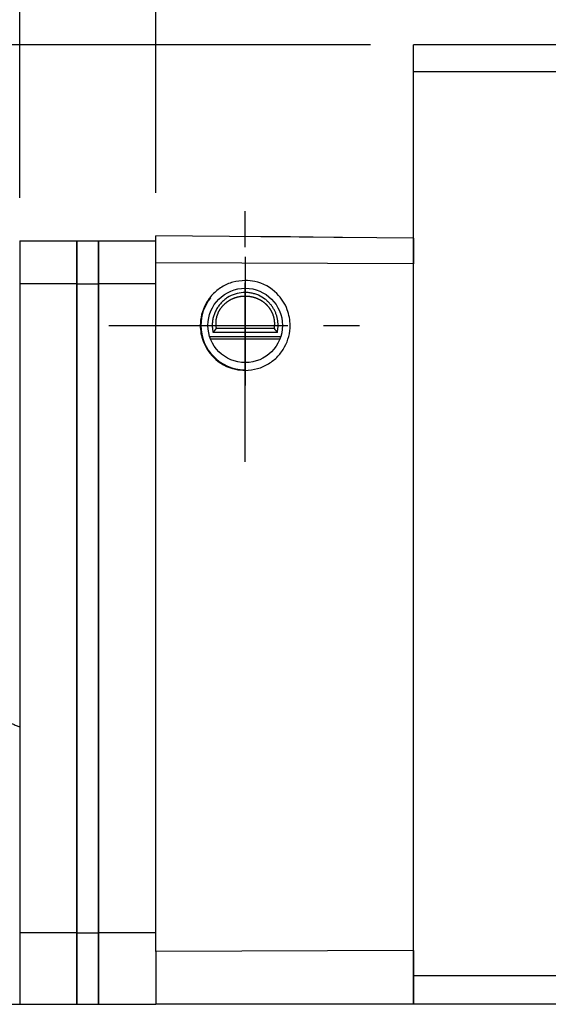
# Model space of a CAD drawing. Header units: millimetres. Extents: x 16 to 609, y 171 to 399.
# Tile 4 of 52: x 317 to 354, y 214 to 283. Entities that reach past the tile are written whole.
import ezdxf

# ---------------------------------------------------------------- set-up
doc = ezdxf.new("R2010")
doc.units = ezdxf.units.MM
doc.header["$LTSCALE"] = 10
doc.linetypes.add('CENTER', pattern=[2, 1.25, -0.25, 0.25, -0.25])
for name, color, linetype in [('2', 7, 'Continuous'), ('4', 7, 'Continuous'), ('CL', 1, 'CENTER'), ('DIM', 4, 'Continuous'), ('OUT', 3, 'Continuous')]:
    doc.layers.add(name, color=color, linetype=linetype)
doc.styles.add('DIM-7', font='SIMPLEX.shx', dxfattribs={"width": 0.7, "bigfont": 'chineset.shx'})
doc.dimstyles.new('CNS', dxfattribs={"dimtxt": 3.5, "dimasz": 2.5, "dimexe": 1, "dimexo": 1.5, "dimgap": 0.09, "dimtad": 0, "dimdsep": 46, "dimtxsty": 'DIM-7', "dimcen": 0.09, "dimclrd": 1, "dimclre": 1, "dimclrt": 4, "dimadec": 0, "dimazin": 0, "dimtfac": 1, "dimtix": 1, "dimtmove": 2, "dimatfit": 3, "dimfxl": 1, "dimtvp": 0.971429, "dimtolj": 1, "dimarcsym": 0})

# ---------------------------------------------------------------- blocks, each defined once
blk = doc.blocks.new('*D47')
at = {"layer": 'DEFPOINTS', "color": 0}
for p in [(462.439, 308.957), (344.439, 280.921), (462.439, 280.921)]:
    blk.add_point(p, dxfattribs=at)
at = {"layer": 'DIM', "color": 7, "lineweight": -2}
for p, q in [((344.439, 283.921), (344.439, 310.957)), ((462.439, 283.921), (462.439, 310.957)), ((349.439, 308.957), (457.439, 308.957))]:
    blk.add_line(p, q, dxfattribs=at)
at = {"layer": 'DIM', "color": 7}
for points in [[(349.439, 309.79), (349.439, 308.123), (344.439, 308.957)], [(457.439, 309.79), (457.439, 308.123), (462.439, 308.957)]]:
    blk.add_solid(points, dxfattribs=at)
at = {"layer": 'DIM', "color": 7, "insert": (403.439, 314.057), "char_height": 7, "attachment_point": 5, "style": 'DIM-7'}
blk.add_mtext('\\A1;118', dxfattribs=at)
blk = doc.blocks.new('*D48')
at = {"layer": 'DEFPOINTS', "color": 0}
for p in [(489.939, 334.131), (316.939, 267.221), (489.939, 267.221)]:
    blk.add_point(p, dxfattribs=at)
at = {"layer": 'DIM', "color": 7, "lineweight": -2}
for p, q in [((316.939, 270.221), (316.939, 336.131)), ((489.939, 270.221), (489.939, 336.131)), ((321.939, 334.131), (484.939, 334.131))]:
    blk.add_line(p, q, dxfattribs=at)
at = {"layer": 'DIM', "color": 7}
for points in [[(321.939, 334.964), (321.939, 333.297), (316.939, 334.131)], [(484.939, 334.964), (484.939, 333.297), (489.939, 334.131)]]:
    blk.add_solid(points, dxfattribs=at)
at = {"layer": 'DIM', "color": 7, "insert": (403.439, 339.231), "char_height": 7, "attachment_point": 5, "style": 'DIM-7'}
blk.add_mtext('\\A1;173', dxfattribs=at)
blk = doc.blocks.new('*D72')
at = {"layer": 'DEFPOINTS', "color": 0}
for p in [(326.439, 321.043), (326.439, 267.571), (480.439, 267.571)]:
    blk.add_point(p, dxfattribs=at)
at = {"layer": 'DIM', "color": 7, "lineweight": -2}
for p, q in [((326.439, 270.571), (326.439, 323.043)), ((480.439, 270.571), (480.439, 323.043)), ((475.439, 321.043), (331.439, 321.043))]:
    blk.add_line(p, q, dxfattribs=at)
at = {"layer": 'DIM', "color": 7}
for points in [[(331.439, 321.877), (331.439, 320.21), (326.439, 321.043)], [(475.439, 321.877), (475.439, 320.21), (480.439, 321.043)]]:
    blk.add_solid(points, dxfattribs=at)
at = {"layer": 'DIM', "color": 7, "insert": (403.439, 326.143), "char_height": 7, "attachment_point": 5, "style": 'DIM-7'}
blk.add_mtext('\\A1;154', dxfattribs=at)
blk = doc.blocks.new('*D73')
at = {"layer": 'DEFPOINTS', "color": 0}
for p in [(316.939, 334.131), (316.939, 267.221), (304.439, 259.921)]:
    blk.add_point(p, dxfattribs=at)
at = {"layer": 'DIM', "color": 7, "lineweight": -2}
for p, q in [((304.439, 262.921), (304.439, 336.131)), ((316.939, 270.221), (316.939, 336.131)), ((299.439, 334.131), (294.439, 334.131)), ((304.439, 334.131), (316.939, 334.131)), ((321.939, 334.131), (326.939, 334.131))]:
    blk.add_line(p, q, dxfattribs=at)
at = {"layer": 'DIM', "color": 7}
for points in [[(299.439, 334.964), (299.439, 333.297), (304.439, 334.131)], [(321.939, 334.964), (321.939, 333.297), (316.939, 334.131)]]:
    blk.add_solid(points, dxfattribs=at)
at = {"layer": 'DIM', "color": 7, "insert": (310.689, 341.064), "char_height": 7, "attachment_point": 5, "style": 'DIM-7'}
blk.add_mtext('\\A1;(12.5)', dxfattribs=at)
blk = doc.blocks.new('*D74')
at = {"layer": 'DEFPOINTS', "color": 0}
for p in [(294.582, 280.921), (344.439, 280.921), (304.439, 259.921)]:
    blk.add_point(p, dxfattribs=at)
at = {"layer": 'DIM', "color": 7, "lineweight": -2}
for p, q in [((341.439, 280.921), (292.582, 280.921)), ((294.582, 264.921), (294.582, 275.921)), ((301.439, 259.921), (292.582, 259.921))]:
    blk.add_line(p, q, dxfattribs=at)
at = {"layer": 'DIM', "color": 7}
for points in [[(293.749, 275.921), (295.415, 275.921), (294.582, 280.921)], [(293.749, 264.921), (295.415, 264.921), (294.582, 259.921)]]:
    blk.add_solid(points, dxfattribs=at)
at = {"layer": 'DIM', "color": 7, "insert": (289.082, 270.421), "char_height": 7, "attachment_point": 5, "rotation": 90, "style": 'DIM-7'}
blk.add_mtext('\\A1;21', dxfattribs=at)

msp = doc.modelspace()

# ---------------------------------------------------------------- linework, layer by layer
at = {"layer": '2', "color": 0, "linetype": 'Continuous'}
for p, q in [((326.439, 265.682), (326.439, 267.571)), ((344.439, 267.414), (326.439, 267.571)), ((333.789, 267.537), (333.91, 267.536)), ((333.789, 267.507), (333.789, 267.537)), ((333.91, 267.506), (333.91, 267.536)), ((333.91, 267.536), (334.274, 267.533)), ((334.274, 267.503), (334.274, 267.533)), ((334.274, 267.533), (334.759, 267.529)), ((334.759, 267.499), (334.759, 267.529)), ((334.759, 267.529), (335.365, 267.524)), ((335.365, 267.524), (335.85, 267.519)), ((335.365, 267.494), (335.365, 267.524)), ((335.85, 267.489), (335.85, 267.519)), ((335.85, 267.519), (336.457, 267.514)), ((336.457, 267.484), (336.457, 267.514)), ((336.457, 267.514), (336.942, 267.51)), ((336.942, 267.51), (337.306, 267.507)), ((336.942, 267.48), (336.942, 267.51)), ((337.306, 267.477), (337.306, 267.507)), ((337.306, 267.507), (337.427, 267.506)), ((337.427, 267.476), (337.427, 267.506)), ((337.427, 267.506), (338.882, 267.493)), ((338.882, 267.463), (338.882, 267.493)), ((338.882, 267.493), (339.489, 267.488)), ((339.489, 267.458), (339.489, 267.488)), ((316.939, 267.221), (320.939, 267.221)), ((316.939, 267.221), (316.939, 264.221)), ((320.939, 264.221), (320.939, 267.221)), ((320.939, 267.221), (322.439, 267.221)), ((320.939, 267.221), (320.939, 264.221)), ((322.439, 264.221), (322.439, 267.221)), ((322.439, 267.221), (326.439, 267.221)), ((322.439, 267.221), (322.439, 264.221)), ((326.439, 217.61), (326.439, 265.682)), ((344.439, 265.617), (326.439, 265.682)), ((320.939, 264.221), (316.939, 264.221)), ((316.939, 264.221), (316.939, 218.921)), ((320.939, 264.221), (322.439, 264.221)), ((320.939, 218.921), (320.939, 264.221)), ((320.939, 264.221), (320.939, 218.921)), ((322.439, 218.921), (322.439, 264.221)), ((322.439, 264.221), (322.439, 218.921)), ((326.439, 264.221), (322.439, 264.221)), ((326.439, 264.221), (323.939, 264.221)), ((334.934, 260.821), (330.444, 260.821)), ((334.715, 261.11), (330.662, 261.11)), ((335.162, 260.521), (330.215, 260.521)), ((335.108, 260.371), (330.269, 260.371)), ((320.939, 218.921), (316.939, 218.921)), ((316.939, 218.921), (316.939, 213.921)), ((320.939, 218.921), (322.439, 218.921)), ((320.939, 213.921), (320.939, 218.921)), ((320.939, 218.921), (320.939, 213.921)), ((322.439, 213.921), (322.439, 218.921)), ((326.439, 218.921), (322.439, 218.921)), ((322.439, 218.921), (322.439, 213.921)), ((344.439, 217.675), (326.439, 217.61)), ((326.439, 217.61), (326.439, 213.921)), ((315.939, 213.921), (316.939, 213.921)), ((316.939, 213.921), (320.939, 213.921)), ((320.939, 213.921), (322.439, 213.921)), ((322.439, 213.921), (326.439, 213.921)), ((323.939, 213.921), (326.439, 213.921)), ((344.439, 213.921), (326.439, 213.921))]:
    msp.add_line(p, q, dxfattribs=at)
msp.add_circle((332.689, 261.321), 2.6, dxfattribs=at)
for start, end in [(141.48563, 180), (180, 269.4375)]:
    msp.add_arc((332.689, 261.321), 3.098, start, end, dxfattribs=at)
for points, degree, knots in [([(332.689, 264.459), (332.399, 264.436), (331.826, 264.39), (331.04, 264.032), (330.388, 263.508), (329.907, 262.845), (329.616, 262.101), (329.505, 261.207), (329.7, 260.126), (330.476, 258.917), (331.647, 258.252), (332.461, 258.199), (332.689, 258.184)], 3, [0, 0, 0, 0, 0.088414, 0.174888, 0.259423, 0.342017, 0.422671, 0.501384, 0.615249, 0.751147, 0.930227, 1, 1, 1, 1]), ([(332.689, 258.184), (332.978, 258.207), (333.552, 258.253), (334.338, 258.611), (334.989, 259.135), (335.47, 259.798), (335.761, 260.542), (335.873, 261.436), (335.678, 262.517), (334.901, 263.726), (333.73, 264.39), (332.917, 264.444), (332.689, 264.459)], 3, [0, 0, 0, 0, 0.088414, 0.174888, 0.259423, 0.342017, 0.422671, 0.501384, 0.615249, 0.751147, 0.930227, 1, 1, 1, 1]), ([(334.934, 260.821), (334.961, 260.946), (334.999, 261.209), (334.98, 261.653), (334.888, 262.023), (334.778, 262.291), (334.677, 262.484), (334.561, 262.663), (334.426, 262.835), (334.262, 263.005), (334.013, 263.215), (333.711, 263.395), (333.372, 263.523), (333.103, 263.589), (332.83, 263.623), (332.458, 263.623), (331.981, 263.537), (331.527, 263.323), (331.213, 263.093), (331.002, 262.894), (330.826, 262.68), (330.678, 262.449), (330.557, 262.201), (330.467, 261.939), (330.407, 261.658), (330.383, 261.372), (330.394, 261.093), (330.424, 260.91), (330.444, 260.821)], 3, [0, 0, 0, 0, 0.0625, 0.125, 0.1875, 0.21875, 0.25, 0.28125, 0.3125, 0.34375, 0.375, 0.4375, 0.46875, 0.5, 0.53125, 0.5625, 0.625, 0.6875, 0.71875, 0.75, 0.78125, 0.8125, 0.84375, 0.875, 0.90625, 0.9375, 0.96875, 1, 1, 1, 1]), ([(334.715, 261.11), (334.758, 261.322), (334.747, 261.54), (334.736, 261.754), (334.673, 261.964), (334.611, 262.17), (334.5, 262.359), (334.392, 262.545), (334.241, 262.705), (334.094, 262.861), (333.913, 262.984), (333.735, 263.105), (333.533, 263.189), (333.334, 263.27), (333.119, 263.312), (332.907, 263.353), (332.689, 263.353), (332.247, 263.354), (331.845, 263.189), (331.433, 263.019), (331.136, 262.705), (330.986, 262.546), (330.767, 262.172), (330.641, 261.756), (330.619, 261.323), (330.662, 261.11)], 2, [0, 0, 0, 0.0625, 0.0625, 0.125, 0.125, 0.1875, 0.1875, 0.25, 0.25, 0.3125, 0.3125, 0.375, 0.375, 0.4375, 0.4375, 0.5, 0.5, 0.625, 0.625, 0.75, 0.75, 0.8125, 0.875, 0.9375, 1, 1, 1])]:
    msp.add_open_spline(points, degree=degree, knots=knots, dxfattribs=at)
for points, degree in [([(330.662, 261.11), (330.549, 260.97), (330.444, 260.821)], 2), ([(334.715, 261.11), (334.788, 261.014), (334.861, 260.918), (334.934, 260.821)], 3), ([(315.939, 233.706), (316.939, 233.292)], 1)]:
    msp.add_open_spline(points, degree=degree, dxfattribs=at)
at = {"layer": '4', "color": 0, "linetype": 'Continuous'}
for p, q in [((462.439, 280.921), (344.439, 280.921)), ((344.439, 279.021), (344.439, 280.921)), ((462.439, 279.021), (344.439, 279.021)), ((344.439, 215.921), (344.439, 279.021)), ((462.439, 215.921), (344.439, 215.921)), ((344.439, 213.921), (344.439, 215.921)), ((462.439, 213.921), (344.439, 213.921))]:
    msp.add_line(p, q, dxfattribs=at)
at = {"layer": 'CL', "color": 0}
for p, q in [((332.689, 251.796), (332.689, 270.846)), ((332.689, 266.121), (332.689, 257.121)), ((323.164, 261.321), (342.214, 261.321))]:
    msp.add_line(p, q, dxfattribs=at)
at = {"layer": 'OUT', "color": 0}
for p, q in [((344.439, 267.414), (344.439, 265.617)), ((344.439, 217.675), (344.439, 265.617)), ((344.439, 217.675), (344.439, 213.921))]:
    msp.add_line(p, q, dxfattribs=at)

# ---------------------------------------------------------------- dimensions: what is measured, and where the dimension line sits
at = {"layer": 'DIM', "color": 0}
dim = msp.add_linear_dim(base=(316.939, 334.131), p1=(304.439, 259.921), p2=(316.939, 267.221), text='(<>)', dimstyle='CNS', override={"dimscale": 2, "dimgap": 0.8, "dimtad": 1, "dimclrd": 7, "dimclre": 7, "dimclrt": 7, "dimadec": 2, "dimazin": 2, "dimtmove": 1}, dxfattribs=at)
dim.commit()
dim.dimension.update_dxf_attribs({"geometry": '*D73', "text_midpoint": (310.689, 341.064)})
for base, p1, p2, picture, middle in [((489.939, 334.131), (316.939, 267.221), (489.939, 267.221), '*D48', (403.439, 339.231)), ((326.439, 321.043), (480.439, 267.571), (326.439, 267.571), '*D72', (403.439, 326.143)), ((462.439, 308.957), (344.439, 280.921), (462.439, 280.921), '*D47', (403.439, 314.057))]:
    dim = msp.add_linear_dim(base=base, p1=p1, p2=p2, dimstyle='CNS', override={"dimscale": 2, "dimgap": 0.8, "dimtad": 1, "dimclrd": 7, "dimclre": 7, "dimclrt": 7, "dimadec": 2, "dimazin": 2, "dimtmove": 1}, dxfattribs=at)
    dim.commit()
    dim.dimension.update_dxf_attribs({"geometry": picture, "text_midpoint": middle})
dim = msp.add_linear_dim(base=(294.582, 280.921), p1=(304.439, 259.921), p2=(344.439, 280.921), angle=90, dimstyle='CNS', override={"dimscale": 2, "dimgap": 1, "dimtad": 1, "dimclrd": 7, "dimclre": 7, "dimclrt": 7, "dimadec": 2, "dimazin": 2, "dimtix": 0, "dimtmove": 0}, dxfattribs=at)
dim.commit()
dim.dimension.update_dxf_attribs({"geometry": '*D74', "text_midpoint": (289.082, 270.421)})

doc.saveas('drawing.dxf')
